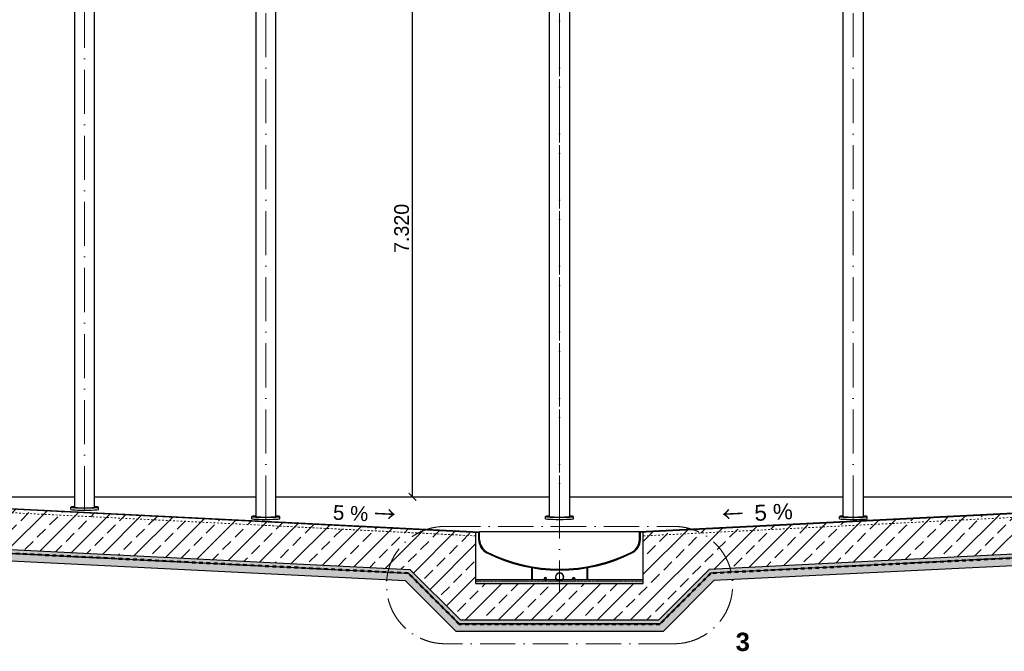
# Model space of a CAD drawing. Header units: millimetres. Extents: x -57642 to 5082813, y -177084 to 58112.
# Tile 220 of 256: x 33438 to 46846, y -68926 to -60318. Entities that reach past the tile are written whole.
import ezdxf

# ---------------------------------------------------------------- set-up
doc = ezdxf.new("R2010")
doc.units = ezdxf.units.MM
doc.linetypes.add('ACAD_ISO10W100', pattern=[18, 12, -3, 0, -3])
doc.linetypes.add('JIS_02_1.0', pattern=[2, 1, -1])
doc.layers.add('Bemaßung', color=7, linetype='Continuous', lineweight=9)
doc.layers.add('Beschriftung', color=7, linetype='Continuous', lineweight=9)
doc.styles.add('LBB3.5M1000', font='isocp.shx', dxfattribs={"height": 3.5})
doc.dimstyles.new('DIN', dxfattribs={"dimtxt": 2.5, "dimasz": 2.5, "dimexe": 1.25, "dimexo": 0.625, "dimtad": 1, "dimtih": 1, "dimdec": 4, "dimdsep": 46, "dimlunit": 6, "dimtxsty": 'Standard', "dimcen": 2.5, "dimadec": 0, "dimazin": 0, "dimtfac": 1, "dimtdec": 4, "dimtmove": 0, "dimatfit": 3, "dimfxl": 0, "dimtvp": 1, "dimtolj": 1, "dimtzin": 0, "dimarcsym": 0})

# ---------------------------------------------------------------- blocks, each defined once
blk = doc.blocks.new('_Oblique')
at = {"color": 0, "linetype": 'ByBlock', "lineweight": -2}
blk.add_line((-0.5, -0.5), (0.5, 0.5), dxfattribs=at)
blk = doc.blocks.new('*D730')
at = {"layer": 'Bemaßung', "color": 0, "lineweight": -2, "transparency": 16777216}
for p, q in [((38589, -59502), (38664, -59502)), ((38789, -66822), (38789, -59502)), ((38589, -66822), (38664, -66822))]:
    blk.add_line(p, q, dxfattribs=at)
at = {"layer": 'DEFPOINTS', "color": 0, "transparency": 16777216}
for p in [(38789, -59502), (38789, -59502), (38789, -66822)]:
    blk.add_point(p, dxfattribs=at)
at = {"layer": 'Bemaßung', "color": 0, "lineweight": -2, "transparency": 16777216, "xscale": 100, "yscale": 100, "zscale": 100}
for p, rotation in [((38789, -59502), 90), ((38789, -66822), 270)]:
    blk.add_blockref('_Oblique', p, dxfattribs=dict(at, rotation=rotation))
at = {"layer": 'Bemaßung', "color": 0, "transparency": 16777216, "insert": (38639, -63162), "char_height": 200, "attachment_point": 5, "rotation": 90}
blk.add_mtext('\\A1;7.320', dxfattribs=at)

msp = doc.modelspace()

# ---------------------------------------------------------------- hatches: boundary and pattern name
at = {"lineweight": 13}
h = msp.add_hatch(dxfattribs=at)
h.set_pattern_fill('ANSI33', color=256, scale=50, style=0)
h.set_pattern_definition([(45, (-7e-12, -120130.96), (-224.5064, 224.5064), []), (45, (224.5, -120130.96), (-224.5064, 224.5064), [158.75, -79.375])])
h.paths.add_polyline_path([(30164.44088, -59531.1047), (30153.42837, -59531.1047), (30153.42837, -59497.1047), (29864.44086, -59497.1047), (29864.44086, -59502.1047), (29864.44349, -67364.5518), (38751.11669, -67808.88546), (39444.33592, -68502.1047), (40789.44271, -68502.1047), (42134.54949, -68502.1047), (42827.76872, -67808.88546), (51714.44186, -67364.55181), (51714.44455, -59502.1047), (51714.44455, -59497.1047), (51425.45704, -59497.1047), (51425.45704, -59531.1047), (51412.0797, -66749.9047), (51433.44271, -66749.9047), (51433.44271, -66819.9047), (41927.44271, -67295.2047), (41927.44271, -68002.1047), (39651.44271, -68002.1047), (39651.44271, -67295.2047), (30145.44271, -66819.9047), (30145.44271, -66749.9047), (30164.4436, -66749.90469)])
at = {"lineweight": 9}
h = msp.add_hatch(dxfattribs=at)
h.set_pattern_fill('BETON_UNBEWEHRT', color=0, scale=100, pattern_type=2)
h.set_pattern_definition([(45, (17.678, -120130.958), (-17.6776695, 17.6776695), [12.5, -6.25])])
h.paths.add_polyline_path([(30269.31261, -67541.98471), (38687.3278, -67962.88546), (39380.54704, -68656.1047), (40789.44271, -68656.1047), (42198.33838, -68656.1047), (42891.55761, -67962.88546), (51309.5728, -67541.98471), (51414.4418, -67636.86618), (52114.44192, -67601.86617), (52114.44192, -67399.67018), (42850.13626, -67862.88546), (42156.91702, -68556.1047), (40789.44271, -68556.1047), (39421.96839, -68556.1047), (38728.74916, -67862.88546), (29464.44349, -67399.67018), (29464.44349, -67601.86617), (30164.44362, -67636.86618)])
h = msp.add_hatch(dxfattribs=at)
h.set_pattern_fill('BETON_UNBEWEHRT', color=0, scale=100, angle=90, pattern_type=2)
h.set_pattern_definition([(135, (40789.443, -67940.65), (-17.67767, -17.67767), [12.5, -6.25])])
h.paths.add_polyline_path([(29864.4435, -67415.58734), (29864.44349, -67364.5518), (38751.11669, -67808.88546), (39444.33592, -68502.1047), (42134.54949, -68502.1047), (42827.76872, -67808.88546), (51714.44186, -67364.55181), (51714.44184, -67415.58734), (42848.4794, -67858.88546), (42155.26017, -68552.1047), (39423.62525, -68552.1047), (38730.40601, -67858.88546)])
h = msp.add_hatch(color=256)
h.dxf.hatch_style = 1
h.paths.add_polyline_path([(40605.62507, -67925.01926), (40605.99878, -67924.56705, 0.6301564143), (40581.44261, -67935.94729), (40581.44261, -67952.1047), (40588.43755, -67935.91949, -0.3080631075)])
h = msp.add_hatch(color=256)
h.dxf.hatch_style = 1
h.paths.add_polyline_path([(40991.62507, -67925.01926), (40991.99878, -67924.56705, 0.6301564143), (40967.44261, -67935.94729), (40967.44261, -67952.1047), (40974.43755, -67935.91949, -0.3080631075)])
at = {"layer": 'Bemaßung', "lineweight": 9}
h = msp.add_hatch(dxfattribs=at)
h.set_pattern_fill('ANSI36', color=256, scale=3)
h.set_pattern_definition([(45, (40789.443, -67977.105), (5.051394, 18.52178), [23.8125, -4.7625, 0, -4.7625])])
h.paths.add_polyline_path([(39651.44271, -68002.1047), (39651.44271, -67952.1047), (41927.44271, -67952.1047), (41927.44271, -68002.1047)])

# ---------------------------------------------------------------- linework, layer by layer
at = {"linetype": 'ACAD_ISO10W100', "lineweight": 18, "ltscale": 50}
for p, q in [((40789.44271, -55089.0569), (40789.44271, -68123.75983)), ((34322.28598, -67002.1047), (34322.28598, -59502.1047)), ((36789.44271, -67128.6047), (36789.44271, -59502.1047)), ((40789.44271, -67128.6047), (40789.44271, -59502.1047)), ((44789.44271, -67128.6047), (44789.44271, -59502.1047))]:
    msp.add_line(p, q, dxfattribs=at)
for p, q in [((30134.44271, -66819.3547), (39701.44271, -67297.7047)), ((30134.44271, -66827.36469), (39701.44271, -67305.71469)), ((30189.44271, -66822.1047), (34185.78598, -66822.1047)), ((34458.78598, -66822.1047), (36652.94271, -66822.1047)), ((36925.94271, -66822.1047), (40652.94271, -66822.1047)), ((40925.94271, -66822.1047), (44652.94271, -66822.1047)), ((51444.44271, -66819.3547), (41877.44271, -67297.7047)), ((51444.44271, -66827.36469), (41877.44271, -67305.71469)), ((44925.94271, -66822.1047), (47120.09943, -66822.1047)), ((34132.28598, -66992.61655), (34132.28598, -66962.61655)), ((34512.26578, -66992.65401), (34512.26726, -66962.61658)), ((36599.44271, -67119.11655), (36599.44271, -67089.11655)), ((36979.4225, -67119.15401), (36979.42398, -67089.11658)), ((40599.44271, -67119.11655), (40599.44271, -67089.11655)), ((40979.4225, -67119.15401), (40979.42398, -67089.11658)), ((44599.44271, -67119.11655), (44599.44271, -67089.11655)), ((44979.4225, -67119.15401), (44979.42398, -67089.11658)), ((39651.44271, -68002.1047), (39651.44271, -67303.21469)), ((39689.44271, -67405.11469), (39689.44271, -67305.11469)), ((39701.44271, -67405.11469), (39701.44271, -67297.7047)), ((41877.44271, -67297.7047), (39701.44271, -67297.7047)), ((41877.44271, -67405.11469), (41877.44271, -67297.7047)), ((41889.44271, -67405.11469), (41889.44271, -67305.11469)), ((41927.44271, -68002.1047), (41927.44271, -67303.21469)), ((29464.44349, -67395.58734), (38730.40601, -67858.88546)), ((29464.44349, -67399.67018), (38728.74916, -67862.88546)), ((29864.44349, -67364.5518), (38751.11669, -67808.88546)), ((51714.44186, -67364.55181), (42827.76872, -67808.88546)), ((52114.44192, -67395.58734), (42848.4794, -67858.88546)), ((52114.44192, -67399.67018), (42850.13626, -67862.88546)), ((30269.31261, -67541.98471), (38687.3278, -67962.88546)), ((51309.5728, -67541.98471), (42891.55761, -67962.88546)), ((38751.11669, -67808.88546), (39444.33592, -68502.1047)), ((40408.44271, -67785.8153), (40408.44271, -67952.1047)), ((40416.44271, -67787.2068), (40416.44271, -67952.1047)), ((41162.44273, -67787.20679), (41162.44274, -67952.10468)), ((41170.44273, -67785.8153), (41170.44274, -67952.10468)), ((42827.76872, -67808.88546), (42134.54949, -68502.1047)), ((38687.3278, -67962.88546), (39380.54704, -68656.1047)), ((38728.74916, -67862.88546), (39421.96839, -68556.1047)), ((38730.40601, -67858.88546), (39423.62525, -68552.1047)), ((41927.44271, -67952.1047), (39651.44271, -67952.1047)), ((42848.4794, -67858.88546), (42155.26017, -68552.1047)), ((42850.13626, -67862.88546), (42156.91702, -68556.1047)), ((42891.55761, -67962.88546), (42198.33838, -68656.1047)), ((39651.44271, -68002.1047), (41927.44271, -68002.1047)), ((40789.44271, -68502.1047), (39444.33592, -68502.1047)), ((42134.54949, -68502.1047), (40789.44271, -68502.1047)), ((40789.44271, -68556.1047), (39421.96839, -68556.1047)), ((40789.44271, -68552.1047), (39423.62525, -68552.1047)), ((42155.26017, -68552.1047), (40789.44271, -68552.1047)), ((42156.91702, -68556.1047), (40789.44271, -68556.1047)), ((40789.44271, -68656.1047), (39380.54704, -68656.1047)), ((42198.33838, -68656.1047), (40789.44271, -68656.1047))]:
    msp.add_line(p, q)
at = {"linetype": 'JIS_02_1.0', "lineweight": 18, "ltscale": 25}
for p, q in [((30134.44271, -66877.42716), (39651.44271, -67353.27716)), ((51444.44271, -66877.42716), (41927.44271, -67353.27716))]:
    msp.add_line(p, q, dxfattribs=at)
at = {"linetype": 'ACAD_ISO10W100', "lineweight": 18, "ltscale": 40}
for p, q in [((39232.26255, -67224.39295), (42346.62294, -67224.39295)), ((42346.62294, -68822.73056), (39232.26255, -68822.73056))]:
    msp.add_line(p, q, dxfattribs=at)
at = {"linetype": 'JIS_02_1.0', "lineweight": 18, "ltscale": 5}
msp.add_line((41927.44271, -67972.1047), (39651.44271, -67972.1047), dxfattribs=at)
for points in [[(34458.78598, -66962.61655), (34458.78598, -59532.1047), (34185.78598, -59532.1047), (34185.78598, -66962.61655)], [(36925.94271, -67089.11655), (36925.94271, -59532.1047), (36652.94271, -59532.1047), (36652.94271, -67089.11655)], [(40652.94271, -67089.11655), (40652.94271, -59532.1047), (40925.94271, -59532.1047), (40925.94271, -67089.11655)], [(44652.94271, -67089.11655), (44652.94271, -59532.1047), (44925.94271, -59532.1047), (44925.94271, -67089.11655)]]:
    msp.add_lwpolyline(points)
at = {"linetype": 'JIS_02_1.0', "lineweight": 50, "ltscale": 50}
msp.add_lwpolyline([(52114.44192, -67397.62876), (42849.30783, -67860.88546), (42156.08859, -68554.1047), (39422.79682, -68554.1047), (38729.57758, -67860.88546), (29464.44349, -67397.62876)], dxfattribs=at)
for points in [[(40581.44261, -67935.94729), (40581.44261, -67952.1047), (40611.4428, -67952.1047), (40611.4428, -67935.94729, 0.9878469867)], [(40581.44261, -67952.1047), (40588.43755, -67935.91949, -0.3080631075), (40605.62507, -67925.01926), (40605.99878, -67924.56705, 0.6301564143), (40581.44261, -67935.94729), (40581.44261, -67952.1047)], [(40997.4428, -67935.94729), (40997.4428, -67952.1047), (40967.44261, -67952.1047), (40967.44261, -67935.94729, -0.9878469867)], [(40967.44261, -67952.1047), (40974.43755, -67935.91949, -0.3080631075), (40991.62507, -67925.01926), (40991.99878, -67924.56705, 0.6301564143), (40967.44261, -67935.94729), (40967.44261, -67952.1047)]]:
    msp.add_lwpolyline(points, format="xyb", close=True)
at = {"linetype": 'ACAD_ISO10W100', "lineweight": 18, "ltscale": 40}
for centre, start, end in [((39232.26255, -68023.56175), 90, 270), ((42346.62294, -68023.56175), 270, 90)]:
    msp.add_arc(centre, 799.1688, start, end, dxfattribs=at)
for centre, radius, start, end in [((39889.44271, -67405.11469), 200, 180, 243.25631605), ((39889.44271, -67405.11469), 188, 180, 243.25631605), ((41689.44271, -67405.11469), 188, 296.74368395, 0), ((41689.44271, -67405.11469), 200, 296.74368395, 0), ((40789.44271, -65619.05758), 2188, 243.25631605, 296.74368395), ((40789.44271, -65619.05758), 2200, 243.25631605, 296.74368395), ((40789.44271, -67914.9547), 57.15, 319.455099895, 220.544900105), ((40789.44271, -67914.9547), 53.95, 316.480567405, 223.519432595)]:
    msp.add_arc(centre, radius, start, end)
at = {"linetype": 'JIS_02_1.0', "lineweight": 18, "ltscale": 5}
for radius, start, end in [(57.15, 220.544900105, 319.455099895), (53.95, 223.519432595, 316.480567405)]:
    msp.add_arc((40789.44271, -67914.9547), radius, start, end, dxfattribs=at)
for centre, major_axis, ratio, start_param, end_param in [((34322.28598, -66962.61655), (190, 0), 0.0499376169, 2.3723260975, 7.0524518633), ((34322.28598, -66992.61655), (190, 0), 0.0499376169, 3.1415926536, 6.2871277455), ((34322.28598, -66962.61655), (136.5, 0), 0.05, 3.1415926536, 6.2831853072), ((36789.44271, -67089.11655), (190, 0), 0.0499376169, 2.3723260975, 7.0524518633), ((36789.44271, -67119.11655), (190, 0), 0.0499376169, 3.1415926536, 6.2871277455), ((36789.44271, -67089.11655), (136.5, 0), 0.05, 3.1415926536, 6.2831853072), ((40789.44271, -67089.11655), (190, 0), 0.0499376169, 2.3723260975, 7.0524518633), ((40789.44271, -67119.11655), (190, 0), 0.0499376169, 3.1415926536, 6.2871277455), ((40789.44271, -67089.11655), (136.5, 0), 0.05, 3.1415926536, 6.2831853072), ((44789.44271, -67089.11655), (190, 0), 0.0499376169, 2.3723260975, 7.0524518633), ((44789.44271, -67119.11655), (190, 0), 0.0499376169, 3.1415926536, 6.2871277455), ((44789.44271, -67089.11655), (136.5, 0), 0.05, 3.1415926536, 6.2831853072)]:
    msp.add_ellipse(centre, major_axis=major_axis, ratio=ratio, start_param=start_param, end_param=end_param)

# ---------------------------------------------------------------- texts
at = {"char_height": 200, "attachment_point": 1, "style": 'LBB3.5M1000'}
for s, insert, width, rotation in [('{\\fArial|b0|i0|c0|p34;\\C256;5 % \\fSimSun|b0|i0|c134|p2;\\H1.0833x;→}', (37710.21448, -66914.36412), 876.3880745, 357.206085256), ('{\\fSimSun|b0|i0|c134|p2;\\H1.0833x;←\\fSimSun|b0|i0|c0|p2; \\fArial|b0|i0|c0|p34;5 %}', (42996.07202, -66954.46375), 1007.2192783, 2.793914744)]:
    msp.add_mtext(s, dxfattribs=dict(at, insert=insert, width=width, rotation=rotation))
at = {"layer": 'Beschriftung', "insert": (43187.19229, -68671.77557), "char_height": 250, "width": 335.8461916, "attachment_point": 1, "style": 'LBB3.5M1000'}
msp.add_mtext('{\\fArial|b1|i0|c0|p34;3}', dxfattribs=at)

# ---------------------------------------------------------------- dimensions: what is measured, and where the dimension line sits
at = {"layer": 'Bemaßung'}
dim = msp.add_linear_dim(base=(38789.44271, -59502.1047), p1=(38789.44271, -66822.1047), p2=(38789.44271, -59502.1047), angle=90, dimstyle='DIN', override={"dimscale": 100, "dimtxt": 2, "dimasz": 1, "dimexo": 2, "dimgap": 0.5, "dimtih": 0, "dimdec": 2, "dimblk1": 'Oblique', "dimblk2": 'Oblique', "dimsah": 1}, dxfattribs=at)
dim.commit()
dim.dimension.update_dxf_attribs({"geometry": '*D730', "text_midpoint": (38639.44271, -63162.1047)})

doc.saveas('drawing.dxf')
